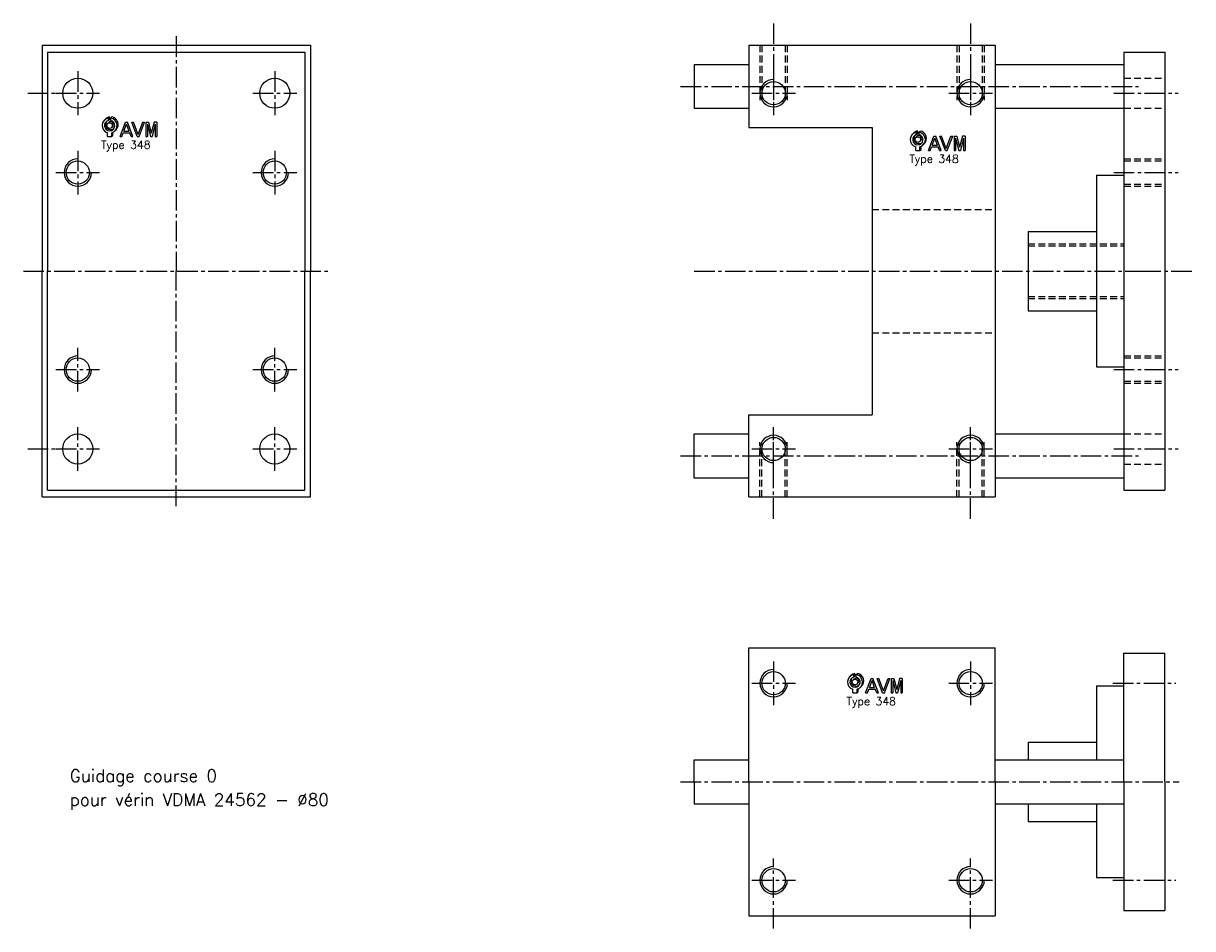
# Model space of a CAD drawing. Extents: x -310 to 117, y -240 to 91.
import ezdxf

# ---------------------------------------------------------------- set-up
doc = ezdxf.new("R2010")
doc.units = 0
doc.header["$LTSCALE"] = 10
doc.linetypes.add('AXES2', pattern=[1.125, 0.75, -0.125, 0.125, -0.125])
doc.linetypes.add('CACHE', pattern=[0.375, 0.25, -0.125])
for name, color, linetype in [('AXES', 1, 'AXES2'), ('CACHES', 2, 'CACHE'), ('FIN', 4, 'CONTINUOUS'), ('FORT', 7, 'CONTINUOUS'), ('OBJETS', 3, 'CONTINUOUS')]:
    doc.layers.add(name, color=color, linetype=linetype)
doc.styles.add('ROMANS', font='romans')

# ---------------------------------------------------------------- blocks, each defined once
blk = doc.blocks.new('ACAD0130')
at = {"layer": 'OBJETS', "color": 8}
for p, q in [((-54.882696, 28.176025), (-52.054268, 31.004452)), ((-52.054268, 24.8919), (-52.054268, 31.004452)), ((-48.882696, 28.176025), (-46.054268, 31.004452)), ((-65.317724, 22.849391), (-62.489297, 25.677818)), ((-56.832443, 14.36411), (-54.004016, 17.192537)), ((-54.882696, 22.063473), (-52.054268, 24.8919)), ((-46.932948, 4.464615), (-44.104521, 7.293042)), ((-46.632696, -18.085638), (-43.804268, -15.257211)), ((-43.804268, -15.257211), (-43.804268, -7.782702)), ((-38.447667, -4.020667), (-35.61924, -1.19224))]:
    blk.add_line(p, q, dxfattribs=at)
at = {"layer": 'OBJETS', "color": 1}
for p, q in [((-54.882696, 22.063473), (-54.882696, 28.176025)), ((-48.882696, 22.063473), (-48.882696, 28.176025)), ((-57.132696, -18.085638), (-57.132696, -8.845909)), ((-57.132696, -18.085638), (-46.632696, -18.085638)), ((-46.632696, -18.085638), (-46.632696, -8.845909))]:
    blk.add_line(p, q, dxfattribs=at)
at = {"layer": 'OBJETS', "color": 7}
for p, q in [((-25.186942, -18.085638), (-11.540892, 18.085638)), ((-15.801745, -4.54065), (-9.181959, 13.006267)), ((-11.540892, 18.085638), (-6.823025, 18.085638)), ((-2.562173, -4.54065), (-9.181959, 13.006267)), ((6.823025, -18.085638), (-6.823025, 18.085638)), ((17.469075, -18.085638), (3.823025, 18.085638)), ((3.823025, 18.085638), (8.098212, 18.085638)), ((19.827771, -13.005638), (8.098212, 18.085638)), ((19.827771, -13.005638), (31.55733, 18.085638)), ((22.186467, -18.085638), (35.832518, 18.085638)), ((31.55733, 18.085638), (35.832518, 18.085638)), ((39.236893, 18.085638), (39.236893, -18.085638)), ((39.236893, 18.085638), (46.0746, 18.085638)), ((43.236893, 13.006267), (43.236893, -18.085638)), ((43.236893, 13.006267), (51.12777, -18.085638)), ((46.0746, 18.085638), (53.12777, -9.705505)), ((60.18094, 18.085638), (53.12777, -9.705505)), ((63.018647, 13.006267), (55.12777, -18.085638)), ((67.018647, 18.085638), (60.18094, 18.085638)), ((63.018647, 13.006267), (63.018647, -18.085638)), ((67.018647, 18.085638), (67.018647, -18.085638)), ((-25.186942, -18.085638), (-20.911755, -18.085638)), ((-20.911755, -18.085638), (-17.310793, -8.54065)), ((-17.310793, -8.54065), (-1.053124, -8.54065)), ((-15.801745, -4.54065), (-2.562173, -4.54065)), ((2.547838, -18.085638), (-1.053124, -8.54065)), ((2.547838, -18.085638), (6.823025, -18.085638)), ((17.469075, -18.085638), (22.186467, -18.085638)), ((39.236893, -18.085638), (43.236893, -18.085638)), ((51.12777, -18.085638), (55.12777, -18.085638)), ((63.018647, -18.085638), (67.018647, -18.085638))]:
    blk.add_line(p, q, dxfattribs=at)
at = {"layer": 'OBJETS', "color": 1}
blk.add_circle((-51.882696, 9.414362), 7, dxfattribs=at)
at = {"layer": 'OBJETS', "color": 8}
for radius, start, end in [(19, 99.08472, 135), (19, 315, 80.91528), (13, 143.849883, 306.150117), (7, 315, 135)]:
    blk.add_arc((-49.054268, 12.242789), radius, start, end, dxfattribs=at)
at = {"layer": 'OBJETS', "color": 1}
for radius, start, end in [(19, 99.08472, 253.959558), (13, 103.342364, 76.657636), (19, 286.040442, 80.91528)]:
    blk.add_arc((-51.882696, 9.414362), radius, start, end, dxfattribs=at)

msp = doc.modelspace()

# ---------------------------------------------------------------- linework, layer by layer
at = {"layer": 'AXES'}
for p, q in [((-36, 90.519696), (-36, 62.5)), ((36, 90.519696), (36, 62.5)), ((-254.294206, 85.847429), (-254.294206, 0)), ((-290.294206, 73), (-290.294206, 57)), ((-218.294206, 73), (-218.294206, 57)), ((-36, 73), (-36, 57)), ((36, 73), (36, 57)), ((-308.600441, 65), (-292.600441, 65)), ((-298.294206, 65), (-282.294206, 65)), ((-226.294206, 65), (-210.294206, 65)), ((-70, 67.5), (97.298654, 67.5)), ((-44, 65), (-28, 65)), ((28, 65), (44, 65)), ((88.295679, 65), (111.811479, 65)), ((-290.294206, 44), (-290.294206, 28)), ((-218.294206, 44), (-218.294206, 28)), ((-298.294206, 36), (-282.294206, 36)), ((-226.294206, 36), (-210.294206, 36)), ((88.295679, 36), (111.811479, 36)), ((-310.167003, 0), (-198.10134, 0)), ((-254.294206, -85.847429), (-254.294206, 0)), ((-290.294206, -44), (-290.294206, -28)), ((-218.294206, -44), (-218.294206, -28)), ((-298.294206, -36), (-282.294206, -36)), ((-226.294206, -36), (-210.294206, -36)), ((88.295679, -36), (111.811479, -36)), ((-290.294206, -73), (-290.294206, -57)), ((-218.294206, -73), (-218.294206, -57)), ((-36, -73), (-36, -57)), ((36, -73), (36, -57)), ((-36, -90.519696), (-36, -62.5)), ((36, -90.519696), (36, -62.5)), ((-308.600441, -65), (-292.600441, -65)), ((-298.294206, -65), (-282.294206, -65)), ((-226.294206, -65), (-210.294206, -65)), ((-70, -67.5), (97.298654, -67.5)), ((-44, -65), (-28, -65)), ((28, -65), (44, -65)), ((88.295679, -65), (111.811479, -65)), ((-36, -142.609961), (-36, -158.609961)), ((36, -142.609961), (36, -158.609961)), ((-44, -150.609961), (-28, -150.609961)), ((28, -150.609961), (44, -150.609961)), ((88, -150.609961), (111, -150.609961)), ((-70, -186.609961), (112.210747, -186.609961)), ((-36, -240.267677), (-36, -214.609961)), ((36, -240.267677), (36, -214.609961)), ((-44, -222.609961), (-28, -222.609961)), ((28, -222.609961), (44, -222.609961)), ((88, -222.609961), (111, -222.609961))]:
    msp.add_line(p, q, dxfattribs=at)
msp.add_lwpolyline([(-65, 0), (98.045126, 0), (117.115074, 0)], dxfattribs=at)
at = {"layer": 'CACHES'}
for p, q in [((-41, 82.5), (-41, 62.5)), ((-40.25, 82.5), (-40.25, 62.5)), ((-31.75, 82.5), (-31.75, 62.5)), ((-31, 82.5), (-31, 62.5)), ((31, 82.5), (31, 62.5)), ((31.75, 82.5), (31.75, 62.5)), ((40.25, 82.5), (40.25, 62.5)), ((41, 82.5), (41, 62.5)), ((92, 70.5), (107, 70.5)), ((92, 59.5), (107, 59.5)), ((92, 41), (107, 41)), ((92, 40.25), (107, 40.25)), ((92, 31.75), (107, 31.75)), ((92, 31), (107, 31)), ((92, -31), (107, -31)), ((92, -31.75), (107, -31.75)), ((92, -40.25), (107, -40.25)), ((92, -41), (107, -41)), ((92, -59.5), (107, -59.5)), ((-41, -82.5), (-41, -62.5)), ((-40.25, -82.5), (-40.25, -62.5)), ((-31.75, -82.5), (-31.75, -62.5)), ((-31, -82.5), (-31, -62.5)), ((31, -82.5), (31, -62.5)), ((31.75, -82.5), (31.75, -62.5)), ((40.25, -82.5), (40.25, -62.5)), ((41, -82.5), (41, -62.5)), ((92, -70.5), (107, -70.5))]:
    msp.add_line(p, q, dxfattribs=at)
for points in [[(0, 22.5), (45, 22.5)], [(57, 10), (92, 10)], [(57, 9.25), (92, 9.25)], [(57, -9.25), (92, -9.25)], [(57, -10), (92, -10)], [(0, -22.5), (45, -22.5)]]:
    msp.add_lwpolyline(points, dxfattribs=at)
at = {"layer": 'FIN'}
for centre, start, end in [((-36, 65), 90, 0), ((36, 65), 90, 0), ((-290.294206, 36), 90, 0), ((-218.294206, 36), 90, 0), ((-290.294206, -36), 90, 0), ((-218.294206, -36), 90, 0), ((-36, -65), 0, 270), ((36, -65), 0, 270), ((-36, -150.609961), 90, 0), ((36, -150.609961), 90, 0), ((-36, -222.609961), 90, 0), ((36, -222.609961), 90, 0)]:
    msp.add_arc(centre, 5, start, end, dxfattribs=at)
at = {"layer": 'FORT'}
for p, q in [((-303.294206, 82.5), (-303.294206, 0)), ((-303.294206, 82.5), (-205.294206, 82.5)), ((-205.294206, 82.5), (-205.294206, 0)), ((-45, 82.5), (-45, 52.5)), ((-45, 82.5), (45, 82.5)), ((-301.294206, 80), (-301.294206, 0)), ((-301.294206, 80), (-207.294206, 80)), ((-207.294206, 80), (-207.294206, 0)), ((92, 80), (107, 80)), ((-65, 75.5), (-65, 59.5)), ((-65, 75.5), (-45, 75.5)), ((45, 75.5), (92, 75.5)), ((-65, 59.5), (-45, 59.5)), ((45, 59.5), (92, 59.5)), ((-45, 52.5), (0, 52.5)), ((82, 35), (82, -35)), ((82, 35), (92, 35)), ((57, 14.5), (57, -14.5)), ((57, 14.5), (82, 14.5)), ((-303.294206, -82.5), (-303.294206, 0)), ((-301.294206, -80), (-301.294206, 0)), ((-207.294206, -80), (-207.294206, 0)), ((-205.294206, -82.5), (-205.294206, 0)), ((57, -14.5), (82, -14.5)), ((82, -35), (92, -35)), ((-45, -82.5), (-45, -52.5)), ((-45, -52.5), (0, -52.5)), ((-65, -59.5), (-45, -59.5)), ((-65, -75.5), (-65, -59.5)), ((45, -59.5), (92, -59.5)), ((-65, -75.5), (-45, -75.5)), ((45, -75.5), (92, -75.5)), ((-301.294206, -80), (-207.294206, -80)), ((92, -80), (107, -80)), ((-303.294206, -82.5), (-205.294206, -82.5)), ((-45, -82.5), (45, -82.5)), ((-45, -186.609961), (-45, -137.609961)), ((-45, -137.609961), (45, -137.609961)), ((45, -186.609961), (45, -137.609961)), ((92, -186.609961), (92, -139.609961)), ((92, -139.609961), (107, -139.609961)), ((107, -186.609961), (107, -139.609961)), ((82, -151.609961), (82, -178.609961)), ((82, -151.609961), (92, -151.609961)), ((57, -172.109961), (57, -178.609961)), ((57, -172.109961), (82, -172.109961)), ((-65, -186.609961), (-65, -178.609961)), ((-65, -178.609961), (-45, -178.609961)), ((45, -178.609961), (92, -178.609961)), ((-65, -186.609961), (-65, -194.609961)), ((-45, -186.609961), (-45, -235.609961)), ((45, -186.609961), (45, -235.609961)), ((92, -186.609961), (92, -233.609961)), ((107, -186.609961), (107, -233.609961)), ((-65, -194.609961), (-45, -194.609961)), ((45, -194.609961), (92, -194.609961)), ((57, -194.609961), (57, -201.109961)), ((82, -194.609961), (82, -221.609961)), ((57, -201.109961), (82, -201.109961)), ((82, -221.609961), (92, -221.609961)), ((92, -233.609961), (107, -233.609961)), ((-45, -235.609961), (45, -235.609961))]:
    msp.add_line(p, q, dxfattribs=at)
for points in [[(45, 82.5), (45, 0), (45, -82.5)], [(92, 80), (92, 0), (92, -80)], [(107, 80), (107, 0), (107, -80)], [(0, 52.5), (0, 0), (0, -52.5)]]:
    msp.add_lwpolyline(points, dxfattribs=at)
for centre, radius in [((-290.294206, 65), 5.5), ((-218.294206, 65), 5.5), ((-36, 65), 4.25), ((36, 65), 4.25), ((-290.294206, 36), 4.25), ((-218.294206, 36), 4.25), ((-290.294206, -36), 4.25), ((-218.294206, -36), 4.25), ((-290.294206, -65), 5.5), ((-218.294206, -65), 5.5), ((-36, -65), 4.25), ((36, -65), 4.25), ((-36, -150.609961), 4.25), ((36, -150.609961), 4.25), ((-36, -222.609961), 4.25), ((36, -222.609961), 4.25)]:
    msp.add_circle(centre, radius, dxfattribs=at)

# ---------------------------------------------------------------- block references
at = {"layer": 'FORT', "xscale": 0.1452, "yscale": 0.1452, "zscale": 0.1452}
for p in [(-271.128374, 51.818367), (24.232001, 46.673991), (1.285764, -151.530244)]:
    msp.add_blockref('ACAD0130', p, dxfattribs=at)

# ---------------------------------------------------------------- texts
at = {"layer": 'FIN', "style": 'ROMANS'}
for s, height, p in [('Type 348', 2.904, (-281.747002, 44.721724)), ('Type 348', 2.904, (13.613373, 39.577348)), ('Type 348', 2.904, (-9.332864, -158.626887)), ('Guidage course 0', 4.5, (-293.215764, -186.664907)), ('pour vérin VDMA 24562 - Ø80', 4.5, (-293.215764, -195.40806))]:
    msp.add_text(s, height=height, dxfattribs=at).set_placement(p)

doc.saveas('drawing.dxf')
